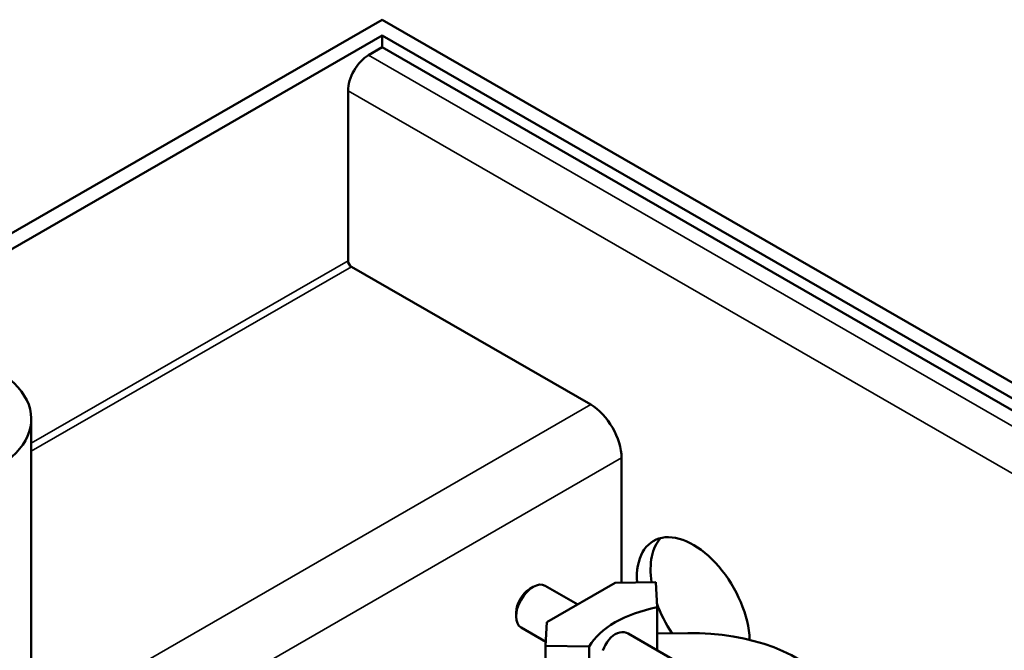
# Model space of a CAD drawing. Header units: millimetres. Extents: x 484 to 1147, y -554 to 286.
# Tile 7 of 10: x 1059 to 1100, y -164 to -137. Entities that reach past the tile are written whole.
import ezdxf

# ---------------------------------------------------------------- set-up
doc = ezdxf.new("R2010")
doc.units = ezdxf.units.MM
doc.header["$LTSCALE"] = 2
doc.layers.add('Etroit visible (ISO)', color=7, linetype='Continuous', lineweight=35)
doc.layers.add('Visible (ISO)', color=7, linetype='Continuous', lineweight=50)

msp = doc.modelspace()

# ---------------------------------------------------------------- linework, layer by layer
at = {"layer": 'Etroit visible (ISO)'}
for p, q in [((1073.744, -138.932), (1113.484, -161.816)), ((1112.635, -163.286), (1072.896, -140.401)), ((1059.794, -154.977), (1072.896, -147.432)), ((1073.037, -147.677), (1059.794, -155.303)), ((1059.794, -166.705), (1082.937, -153.378)), ((1084.209, -155.582), (1054.657, -172.601))]:
    msp.add_line(p, q, dxfattribs=at)
at = {"layer": 'Visible (ISO)'}
for p, q in [((1017.034, -170.447), (1074.31, -137.464)), ((1074.31, -137.464), (1114.615, -160.674)), ((1018.166, -170.447), (1074.31, -138.115)), ((1074.31, -138.115), (1114.049, -161)), ((1074.31, -138.606), (1074.31, -138.115)), ((1074.31, -138.606), (1073.744, -138.932)), ((1114.049, -161.49), (1074.31, -138.606)), ((1072.896, -140.401), (1072.896, -147.432)), ((1073.037, -147.677), (1082.937, -153.378)), ((1059.794, -166.728), (1059.794, -153.974)), ((1084.209, -155.582), (1084.209, -160.744)), ((1082.401, -161.639), (1081.055, -160.864)), ((1081.121, -162.377), (1083.95, -160.748)), ((1083.95, -160.748), (1085.626, -160.72)), ((1085.678, -161.757), (1085.626, -160.72)), ((1080.412, -160.996), (1080.553, -160.914)), ((1079.848, -161.974), (1079.848, -162.137)), ((1085.678, -163.526), (1085.678, -161.757)), ((1081.072, -163.342), (1081.121, -162.377)), ((1081.08, -163.186), (1080.056, -162.597)), ((1090.176, -166.117), (1084.488, -162.841)), ((1085.678, -162.845), (1086.955, -162.824)), ((1081.072, -163.342), (1082.872, -163.372)), ((1081.072, -165.467), (1081.072, -163.342)), ((1082.872, -163.372), (1082.872, -165.498))]:
    msp.add_line(p, q, dxfattribs=at)
at = {"layer": 'Visible (ISO)', "flags": 128}
msp.add_lwpolyline([(1083.438, -163.538), (1083.488, -163.419), (1083.546, -163.306), (1083.613, -163.196), (1083.688, -163.094), (1083.771, -163.004), (1083.859, -162.928), (1083.948, -162.868), (1084.04, -162.823), (1084.135, -162.794), (1084.23, -162.78), (1084.323, -162.785), (1084.41, -162.806), (1084.488, -162.841)], dxfattribs=at)
at = {"layer": 'Visible (ISO)'}
for centre, major_axis, ratio, start_param, end_param in [((1073.744, -139.913), (0.599, 1.04), 0.578093, 0.783464, 2.354261), ((1073.037, -147.514), (-0.1, 0.173), 0.578093, 0.787332, 2.358128), ((1054.794, -153.974), (5, 0), 0.575862, 5.511479, 8.653072), ((1082.937, -154.849), (-0.898, 1.56), 0.578093, 3.928925, 5.499721), ((1087.179, -161.871), (-1.647, 2.86), 0.578093, 3.970752, 7.145499), ((1087.745, -161.545), (-1.647, 2.86), 0.578093, 0.171935, 0.973189), ((1080.556, -161.73), (-0.499, -0.867), 0.578167, 3.141593, 6.283185), ((1080.414, -161.649), (-0.399, -0.693), 0.578167, 3.929116, 5.495662), ((1087.745, -161.545), (1.647, -2.86), 0.578093, 4.403069, 4.8331), ((1087.131, -164.209), (-4.5, 0), 0.575862, 5.041194, 5.954126), ((1087.131, -166.335), (6.1, 0), 0.575862, 0.368152, 1.599621)]:
    msp.add_ellipse(centre, major_axis=major_axis, ratio=ratio, start_param=start_param, end_param=end_param, dxfattribs=at)

doc.saveas('drawing.dxf')
